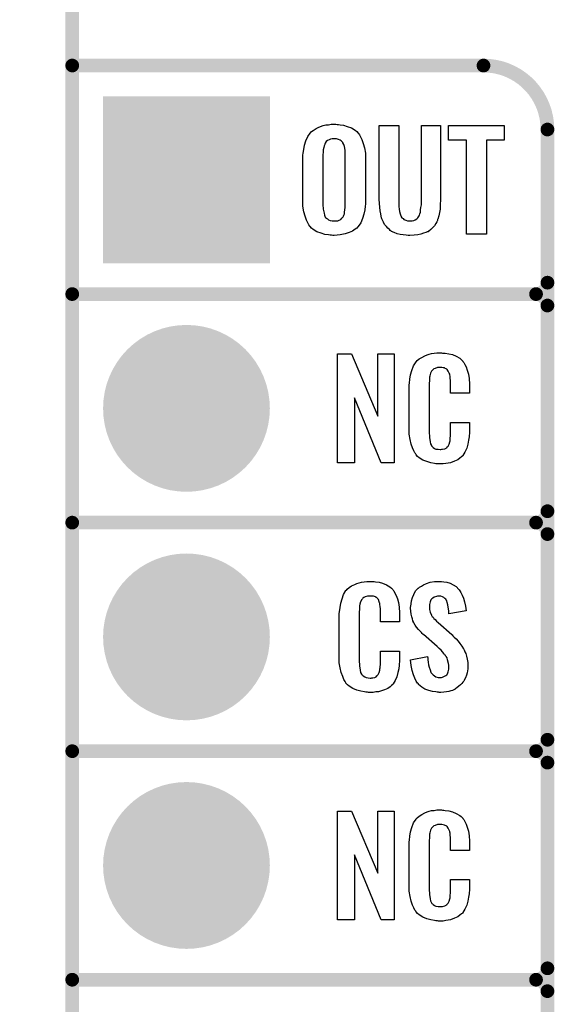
# Model space of a CAD drawing. Extents: x -0.07 to 0.95, y -0.15 to 1.54.
# Tile 2 of 10: x -0.07 to 0.16, y 0.34 to 0.77. Entities that reach past the tile are written whole.
import ezdxf

# ---------------------------------------------------------------- set-up
doc = ezdxf.new("R2010")
doc.units = 0
doc.layers.get('0').update_dxf_attribs({"linetype": 'CONTINUOUS'})
for name, color, linetype in [('gko', 6, 'CONTINUOUS'), ('gto', 2, 'CONTINUOUS'), ('gts', 1, 'CONTINUOUS')]:
    doc.layers.add(name, color=color, linetype=linetype)

# ---------------------------------------------------------------- blocks, each defined once
blk = doc.blocks.new('D34')
at = {"const_width": 0.003}
blk.add_lwpolyline([(-0.0015, 0, 1), (0.0015, 0, 1)], format="xyb", close=True, dxfattribs=at)
blk = doc.blocks.new('D68')
at = {"const_width": 0.073}
blk.add_lwpolyline([(-0.0365, 0), (0.0365, 0)], dxfattribs=at)
blk = doc.blocks.new('D53')
at = {"const_width": 0.0365}
blk.add_lwpolyline([(-0.01825, 0, 1), (0.01825, 0, 1)], format="xyb", close=True, dxfattribs=at)

msp = doc.modelspace()

# ---------------------------------------------------------------- linework, layer by layer
at = {"layer": 'gko', "color": 6, "const_width": 0.006}
msp.add_lwpolyline([(-0.05, -0.15), (-0.05, 1.45)], dxfattribs=at)
at = {"layer": 'gto', "color": 2, "const_width": 0.006}
for points in [[(-0.05, 0.75), (0.13, 0.75)], [(0.158, 0.722), (0.158, 0.722)], [(0.158, 0.722), (0.158, 0.722)], [(0.158, -0.022), (0.158, 0.722)], [(-0.05, 0.65), (0.153, 0.65)], [(-0.05, 0.65), (0.153, 0.65)], [(0.153, 0.65), (0.153, 0.65)], [(0.153, 0.65), (0.153, 0.65)], [(0.158, 0.645), (0.158, 0.645)], [(0.158, 0.645), (0.158, 0.645)], [(0.158, 0.645), (0.158, 0.645)], [(0.158, 0.645), (0.158, 0.645)], [(0.158, 0.555), (0.158, 0.645)], [(-0.05, 0.55), (0.153, 0.55)], [(-0.05, 0.55), (0.153, 0.55)], [(0.153, 0.55), (0.153, 0.55)], [(0.153, 0.55), (0.153, 0.55)], [(0.158, 0.545), (0.158, 0.545)], [(0.158, 0.545), (0.158, 0.545)], [(0.158, 0.545), (0.158, 0.545)], [(0.158, 0.545), (0.158, 0.545)], [(0.158, 0.455), (0.158, 0.545)], [(-0.05, 0.45), (0.153, 0.45)], [(-0.05, 0.45), (0.153, 0.45)], [(0.153, 0.45), (0.153, 0.45)], [(0.153, 0.45), (0.153, 0.45)], [(0.158, 0.445), (0.158, 0.445)], [(0.158, 0.445), (0.158, 0.445)], [(0.158, 0.445), (0.158, 0.445)], [(0.158, 0.445), (0.158, 0.445)], [(0.158, 0.355), (0.158, 0.445)], [(-0.05, 0.35), (0.153, 0.35)], [(-0.05, 0.35), (0.153, 0.35)], [(0.153, 0.35), (0.153, 0.35)], [(0.153, 0.35), (0.153, 0.35)], [(0.158, 0.345), (0.158, 0.345)], [(0.158, 0.345), (0.158, 0.345)], [(0.158, 0.345), (0.158, 0.345)], [(0.158, 0.345), (0.158, 0.345)], [(0.158, 0.255), (0.158, 0.345)]]:
    msp.add_lwpolyline(points, dxfattribs=at)
for points in [[(0.158, 0.722, 0.414214), (0.13, 0.75)], [(0.153, 0.65, 0.414214), (0.158, 0.655)], [(0.158, 0.645, 0.414214), (0.153, 0.65)], [(0.158, 0.645, 0.414214), (0.153, 0.65)], [(0.153, 0.55, 0.414214), (0.158, 0.555)], [(0.158, 0.545, 0.414214), (0.153, 0.55)], [(0.158, 0.545, 0.414214), (0.153, 0.55)], [(0.153, 0.45, 0.414214), (0.158, 0.455)], [(0.158, 0.445, 0.414214), (0.153, 0.45)], [(0.158, 0.445, 0.414214), (0.153, 0.45)], [(0.153, 0.35, 0.414214), (0.158, 0.355)], [(0.158, 0.345, 0.414214), (0.153, 0.35)], [(0.158, 0.345, 0.414214), (0.153, 0.35)]]:
    msp.add_lwpolyline(points, format="xyb", dxfattribs=at)
at = {"layer": 'gto', "color": 2}
for points in [[(0.0659, 0.7242), (0.0665, 0.7242), (0.0672, 0.7241), (0.0688, 0.7239), (0.0704, 0.7234), (0.0722, 0.7227), (0.0738, 0.7217), (0.0745, 0.7211), (0.0752, 0.7204), (0.0753, 0.7203), (0.0757, 0.7197), (0.0762, 0.7188), (0.0768, 0.7176), (0.0774, 0.7159), (0.0779, 0.714), (0.0783, 0.7117), (0.0784, 0.709), (0.0784, 0.6911), (0.0784, 0.691), (0.0784, 0.6908), (0.0784, 0.6904), (0.0783, 0.6899), (0.0783, 0.6893), (0.0782, 0.6885), (0.078, 0.6869), (0.0776, 0.6849), (0.077, 0.6831), (0.0763, 0.6812), (0.0752, 0.6796), (0.075, 0.6794), (0.0745, 0.6789), (0.0738, 0.6784), (0.0727, 0.6776), (0.0712, 0.6769), (0.0694, 0.6763), (0.0672, 0.6759), (0.066, 0.6758), (0.0647, 0.6757), (0.064, 0.6757), (0.0635, 0.6758), (0.0629, 0.6758), (0.0622, 0.6759), (0.0606, 0.6761), (0.0589, 0.6766), (0.0571, 0.6773), (0.0555, 0.6783), (0.0547, 0.6789), (0.0541, 0.6796), (0.054, 0.6797), (0.0536, 0.6803), (0.0531, 0.6812), (0.0525, 0.6824), (0.0519, 0.6841), (0.0514, 0.686), (0.051, 0.6884), (0.0509, 0.6911), (0.0509, 0.709), (0.0509, 0.7091), (0.0509, 0.7093), (0.0509, 0.7097), (0.051, 0.7103), (0.051, 0.7108), (0.0511, 0.7116), (0.0513, 0.7132), (0.0517, 0.7151), (0.0522, 0.717), (0.0531, 0.7189), (0.0541, 0.7204), (0.0543, 0.7206), (0.0547, 0.7211), (0.0555, 0.7216), (0.0567, 0.7224), (0.058, 0.7231), (0.0599, 0.7237), (0.061, 0.724), (0.0621, 0.7241), (0.0634, 0.7243), (0.0654, 0.7243), (0.0659, 0.7242)], [(0.1112, 0.6916), (0.1112, 0.6915), (0.1112, 0.6914), (0.1112, 0.6911), (0.1112, 0.6908), (0.1111, 0.6897), (0.111, 0.6885), (0.111, 0.6871), (0.1108, 0.6857), (0.1104, 0.6842), (0.11, 0.6828), (0.1099, 0.6826), (0.1098, 0.6822), (0.1096, 0.6816), (0.1091, 0.6809), (0.1086, 0.6799), (0.1078, 0.6791), (0.107, 0.6782), (0.106, 0.6774), (0.1059, 0.6773), (0.1054, 0.6772), (0.1048, 0.6769), (0.1038, 0.6766), (0.1026, 0.6762), (0.1012, 0.6759), (0.0997, 0.6758), (0.0978, 0.6757), (0.097, 0.6757), (0.0961, 0.6758), (0.0949, 0.6759), (0.0936, 0.6761), (0.0922, 0.6764), (0.0909, 0.6769), (0.0897, 0.6774), (0.0896, 0.6775), (0.0892, 0.6778), (0.0888, 0.6782), (0.0881, 0.6788), (0.0875, 0.6796), (0.0867, 0.6805), (0.0862, 0.6815), (0.0856, 0.6827), (0.0855, 0.6829), (0.0854, 0.6834), (0.0852, 0.6841), (0.0851, 0.6851), (0.0848, 0.6864), (0.0846, 0.688), (0.0845, 0.6896), (0.0844, 0.6916), (0.0844, 0.7238), (0.0929, 0.7238), (0.0929, 0.6906), (0.0929, 0.6904), (0.0929, 0.6899), (0.093, 0.6892), (0.093, 0.6883), (0.0931, 0.6872), (0.0933, 0.6861), (0.0936, 0.6851), (0.0938, 0.6842), (0.0939, 0.6841), (0.094, 0.6838), (0.0943, 0.6834), (0.0948, 0.6831), (0.0952, 0.6827), (0.096, 0.6823), (0.0968, 0.6821), (0.0978, 0.682), (0.0983, 0.682), (0.0988, 0.6821), (0.0995, 0.6822), (0.1001, 0.6825), (0.1008, 0.6829), (0.1013, 0.6834), (0.1018, 0.6842), (0.1019, 0.6843), (0.102, 0.6846), (0.1022, 0.6851), (0.1024, 0.6858), (0.1025, 0.6868), (0.1026, 0.6879), (0.1028, 0.6891), (0.1028, 0.6906), (0.1028, 0.7238), (0.1112, 0.7238), (0.1112, 0.6916)], [(0.1391, 0.7174), (0.1313, 0.7174), (0.1313, 0.6762), (0.1226, 0.6762), (0.1226, 0.7174), (0.1147, 0.7174), (0.1147, 0.7238), (0.1391, 0.7238), (0.1391, 0.7174)], [(0.0647, 0.7179), (0.0642, 0.7179), (0.0637, 0.7179), (0.0631, 0.7178), (0.0624, 0.7175), (0.0617, 0.7172), (0.0612, 0.7167), (0.0607, 0.7161), (0.0607, 0.716), (0.0605, 0.7157), (0.0605, 0.7154), (0.0603, 0.7148), (0.0601, 0.7141), (0.0599, 0.7131), (0.0598, 0.7121), (0.0597, 0.7109), (0.0597, 0.6891), (0.0597, 0.6889), (0.0597, 0.6885), (0.0598, 0.6879), (0.0598, 0.6871), (0.0602, 0.6854), (0.0604, 0.6845), (0.0607, 0.6837), (0.0608, 0.6836), (0.0609, 0.6834), (0.0612, 0.6832), (0.0617, 0.6829), (0.0621, 0.6825), (0.0629, 0.6822), (0.0637, 0.6821), (0.0647, 0.682), (0.0652, 0.682), (0.0656, 0.6821), (0.0663, 0.6821), (0.0669, 0.6824), (0.0675, 0.6827), (0.068, 0.6832), (0.0685, 0.6837), (0.0686, 0.6838), (0.0687, 0.6841), (0.0689, 0.6845), (0.0691, 0.6851), (0.0692, 0.6858), (0.0693, 0.6868), (0.0695, 0.6879), (0.0695, 0.6891), (0.0695, 0.7109), (0.0695, 0.7111), (0.0695, 0.7115), (0.0694, 0.7121), (0.0694, 0.7129), (0.0691, 0.7146), (0.0689, 0.7154), (0.0685, 0.7162), (0.0685, 0.7163), (0.0683, 0.7165), (0.068, 0.7167), (0.0677, 0.7171), (0.0672, 0.7174), (0.0666, 0.7177), (0.0657, 0.7179), (0.0647, 0.7179)], [(0.0909, 0.5762), (0.0852, 0.5762), (0.0735, 0.6046), (0.0735, 0.5762), (0.0661, 0.5762), (0.0661, 0.6238), (0.0722, 0.6238), (0.0838, 0.5966), (0.0838, 0.6238), (0.0909, 0.6238), (0.0909, 0.5762)], [(0.1121, 0.6242), (0.1127, 0.6242), (0.1133, 0.6241), (0.1149, 0.6239), (0.1165, 0.6235), (0.1181, 0.6228), (0.1196, 0.6219), (0.1203, 0.6214), (0.1209, 0.6207), (0.121, 0.6205), (0.1214, 0.6201), (0.1218, 0.6192), (0.1224, 0.6181), (0.1229, 0.6167), (0.1234, 0.615), (0.1238, 0.613), (0.1239, 0.6106), (0.1239, 0.6066), (0.1155, 0.6066), (0.1155, 0.6107), (0.1155, 0.6108), (0.1155, 0.6111), (0.1155, 0.6116), (0.1155, 0.6121), (0.1154, 0.6134), (0.1154, 0.6141), (0.1153, 0.6146), (0.1153, 0.6147), (0.1152, 0.6149), (0.115, 0.6154), (0.1146, 0.6163), (0.1141, 0.617), (0.1139, 0.6172), (0.1137, 0.6173), (0.1133, 0.6175), (0.1129, 0.6177), (0.1124, 0.6178), (0.1117, 0.6179), (0.1106, 0.6179), (0.1103, 0.6179), (0.1098, 0.6179), (0.1088, 0.6175), (0.1083, 0.6173), (0.1079, 0.6169), (0.1077, 0.6167), (0.1073, 0.6163), (0.1068, 0.6154), (0.1065, 0.6143), (0.1065, 0.6142), (0.1065, 0.6141), (0.1064, 0.6137), (0.1064, 0.6132), (0.1063, 0.6127), (0.1063, 0.6119), (0.1062, 0.6111), (0.1062, 0.6102), (0.1062, 0.5895), (0.1062, 0.5894), (0.1062, 0.5889), (0.1063, 0.5882), (0.1063, 0.5873), (0.1067, 0.5854), (0.1068, 0.5845), (0.1072, 0.5837), (0.1073, 0.5836), (0.1074, 0.5834), (0.1077, 0.5832), (0.108, 0.5829), (0.1086, 0.5825), (0.1092, 0.5822), (0.1101, 0.5821), (0.111, 0.582), (0.1114, 0.582), (0.1117, 0.5821), (0.1121, 0.5821), (0.1131, 0.5823), (0.1136, 0.5826), (0.114, 0.5829), (0.1141, 0.5829), (0.1141, 0.5831), (0.1145, 0.5835), (0.115, 0.5844), (0.1153, 0.5854), (0.1153, 0.5855), (0.1154, 0.5857), (0.1154, 0.586), (0.1154, 0.5865), (0.1154, 0.5871), (0.1155, 0.5878), (0.1155, 0.5886), (0.1155, 0.5895), (0.1155, 0.5938), (0.1239, 0.5938), (0.1239, 0.59), (0.1239, 0.5899), (0.1239, 0.5897), (0.1239, 0.5894), (0.1239, 0.5889), (0.1238, 0.5883), (0.1237, 0.5876), (0.1235, 0.5861), (0.1231, 0.5844), (0.1227, 0.5826), (0.1219, 0.5809), (0.121, 0.5794), (0.1209, 0.5792), (0.1204, 0.5788), (0.1197, 0.5782), (0.1187, 0.5775), (0.1173, 0.5769), (0.1155, 0.5762), (0.1146, 0.576), (0.1135, 0.5759), (0.1123, 0.5757), (0.1103, 0.5757), (0.1098, 0.5758), (0.1092, 0.5758), (0.1085, 0.5759), (0.1069, 0.5762), (0.1052, 0.5767), (0.1034, 0.5774), (0.1018, 0.5784), (0.1011, 0.579), (0.1005, 0.5797), (0.1005, 0.5798), (0.1004, 0.5799), (0.1002, 0.5802), (0.1, 0.5805), (0.0995, 0.5814), (0.099, 0.5827), (0.0983, 0.5844), (0.0979, 0.5864), (0.0975, 0.5887), (0.0974, 0.5914), (0.0974, 0.6083), (0.0974, 0.6084), (0.0974, 0.6087), (0.0974, 0.6091), (0.0975, 0.6096), (0.0975, 0.6103), (0.0976, 0.611), (0.0978, 0.6128), (0.0981, 0.6147), (0.0987, 0.6166), (0.0994, 0.6186), (0.1005, 0.6203), (0.1005, 0.6204), (0.1006, 0.6204), (0.101, 0.6209), (0.1018, 0.6216), (0.103, 0.6223), (0.1043, 0.623), (0.1053, 0.6234), (0.1062, 0.6237), (0.1072, 0.624), (0.1084, 0.6241), (0.1096, 0.6243), (0.1116, 0.6243), (0.1121, 0.6242)], [(0.0815, 0.5242), (0.0821, 0.5242), (0.0827, 0.5241), (0.0843, 0.5239), (0.0858, 0.5235), (0.0875, 0.5228), (0.089, 0.5219), (0.0897, 0.5214), (0.0903, 0.5207), (0.0904, 0.5205), (0.0907, 0.5201), (0.0912, 0.5192), (0.0918, 0.5181), (0.0923, 0.5167), (0.0928, 0.515), (0.0931, 0.513), (0.0932, 0.5106), (0.0932, 0.5066), (0.0849, 0.5066), (0.0849, 0.5107), (0.0849, 0.5108), (0.0849, 0.5111), (0.0849, 0.5116), (0.0849, 0.5121), (0.0848, 0.5134), (0.0847, 0.5141), (0.0846, 0.5146), (0.0846, 0.5147), (0.0845, 0.5149), (0.0844, 0.5154), (0.084, 0.5163), (0.0834, 0.517), (0.0833, 0.5172), (0.0831, 0.5173), (0.0827, 0.5175), (0.0823, 0.5177), (0.0818, 0.5178), (0.0811, 0.5179), (0.08, 0.5179), (0.0796, 0.5179), (0.0792, 0.5179), (0.0782, 0.5175), (0.0777, 0.5173), (0.0772, 0.5169), (0.0771, 0.5167), (0.0767, 0.5163), (0.0762, 0.5154), (0.0759, 0.5143), (0.0759, 0.5142), (0.0759, 0.5141), (0.0758, 0.5137), (0.0758, 0.5132), (0.0757, 0.5127), (0.0757, 0.5119), (0.0756, 0.5111), (0.0756, 0.5102), (0.0756, 0.4895), (0.0756, 0.4894), (0.0756, 0.4889), (0.0757, 0.4882), (0.0757, 0.4873), (0.076, 0.4854), (0.0762, 0.4845), (0.0766, 0.4837), (0.0767, 0.4836), (0.0768, 0.4834), (0.0771, 0.4832), (0.0774, 0.4829), (0.078, 0.4825), (0.0786, 0.4822), (0.0795, 0.4821), (0.0804, 0.482), (0.0808, 0.482), (0.0811, 0.4821), (0.0815, 0.4821), (0.0825, 0.4823), (0.083, 0.4826), (0.0833, 0.4829), (0.0834, 0.4829), (0.0835, 0.4831), (0.0839, 0.4835), (0.0844, 0.4844), (0.0846, 0.4854), (0.0846, 0.4855), (0.0847, 0.4857), (0.0847, 0.486), (0.0848, 0.4865), (0.0848, 0.487), (0.0849, 0.4878), (0.0849, 0.4886), (0.0849, 0.4895), (0.0849, 0.4938), (0.0932, 0.4938), (0.0932, 0.49), (0.0932, 0.4899), (0.0932, 0.4897), (0.0932, 0.4894), (0.0932, 0.4889), (0.0931, 0.4883), (0.0931, 0.4876), (0.0929, 0.4861), (0.0925, 0.4844), (0.092, 0.4826), (0.0913, 0.4809), (0.0904, 0.4794), (0.0903, 0.4792), (0.0898, 0.4788), (0.0891, 0.4782), (0.0881, 0.4775), (0.0867, 0.4769), (0.0849, 0.4762), (0.084, 0.476), (0.0829, 0.4759), (0.0817, 0.4757), (0.0796, 0.4757), (0.0792, 0.4758), (0.0785, 0.4758), (0.0779, 0.4759), (0.0763, 0.4762), (0.0746, 0.4767), (0.0728, 0.4774), (0.0712, 0.4784), (0.0705, 0.479), (0.0698, 0.4797), (0.0698, 0.4798), (0.0697, 0.4799), (0.0696, 0.4802), (0.0694, 0.4805), (0.0689, 0.4814), (0.0684, 0.4827), (0.0677, 0.4844), (0.0672, 0.4864), (0.0669, 0.4887), (0.0668, 0.4914), (0.0668, 0.5083), (0.0668, 0.5084), (0.0668, 0.5087), (0.0668, 0.5091), (0.0669, 0.5096), (0.0669, 0.5103), (0.067, 0.511), (0.0672, 0.5128), (0.0675, 0.5147), (0.0681, 0.5167), (0.0688, 0.5186), (0.0698, 0.5203), (0.0698, 0.5203), (0.07, 0.5204), (0.0704, 0.5209), (0.0712, 0.5216), (0.0723, 0.5223), (0.0737, 0.523), (0.0746, 0.5234), (0.0756, 0.5237), (0.0766, 0.524), (0.0778, 0.5241), (0.079, 0.5243), (0.081, 0.5243), (0.0815, 0.5242)], [(0.1116, 0.5242), (0.1126, 0.5241), (0.114, 0.5239), (0.1154, 0.5235), (0.1168, 0.5228), (0.1181, 0.522), (0.1192, 0.5208), (0.1193, 0.5206), (0.1197, 0.5202), (0.1201, 0.5194), (0.1206, 0.5183), (0.1212, 0.5169), (0.1217, 0.5154), (0.1221, 0.5135), (0.1224, 0.5114), (0.1149, 0.5101), (0.1149, 0.5103), (0.1149, 0.5107), (0.1148, 0.5114), (0.1147, 0.5122), (0.1144, 0.5141), (0.1141, 0.515), (0.1139, 0.5158), (0.1139, 0.5159), (0.1137, 0.5161), (0.1135, 0.5165), (0.1131, 0.5168), (0.1127, 0.5172), (0.1121, 0.5176), (0.1114, 0.5178), (0.1105, 0.5179), (0.1103, 0.5179), (0.1099, 0.5178), (0.1094, 0.5177), (0.1084, 0.5174), (0.1079, 0.517), (0.1074, 0.5167), (0.1074, 0.5166), (0.1072, 0.5165), (0.107, 0.5162), (0.1068, 0.5158), (0.1067, 0.5154), (0.1065, 0.5148), (0.1064, 0.5142), (0.1063, 0.5134), (0.1063, 0.5133), (0.1063, 0.513), (0.1064, 0.5126), (0.1064, 0.512), (0.1067, 0.5108), (0.1072, 0.5095), (0.1073, 0.5094), (0.1074, 0.5092), (0.1076, 0.509), (0.108, 0.5086), (0.1083, 0.508), (0.1089, 0.5076), (0.1094, 0.5069), (0.1102, 0.5063), (0.1161, 0.501), (0.1163, 0.5009), (0.1166, 0.5005), (0.1172, 0.4999), (0.118, 0.4992), (0.1189, 0.4982), (0.1197, 0.4971), (0.1205, 0.496), (0.1213, 0.4948), (0.1214, 0.4946), (0.1215, 0.4943), (0.1219, 0.4935), (0.1223, 0.4927), (0.1226, 0.4916), (0.1229, 0.4903), (0.1231, 0.4888), (0.1232, 0.4872), (0.1232, 0.487), (0.1232, 0.4867), (0.1231, 0.486), (0.123, 0.4852), (0.1228, 0.4843), (0.1226, 0.4833), (0.1222, 0.4821), (0.1216, 0.4811), (0.1215, 0.481), (0.1214, 0.4807), (0.121, 0.4802), (0.1205, 0.4796), (0.12, 0.479), (0.1192, 0.4784), (0.1184, 0.4777), (0.1175, 0.4771), (0.1174, 0.477), (0.117, 0.4769), (0.1165, 0.4766), (0.1157, 0.4764), (0.1148, 0.4761), (0.1138, 0.4759), (0.1126, 0.4758), (0.1113, 0.4757), (0.1106, 0.4757), (0.1103, 0.4758), (0.1097, 0.4758), (0.1091, 0.4759), (0.1077, 0.4761), (0.1061, 0.4765), (0.1044, 0.4772), (0.103, 0.478), (0.1016, 0.4792), (0.1015, 0.4794), (0.1011, 0.4798), (0.1006, 0.4807), (0.1, 0.4819), (0.0993, 0.4834), (0.0988, 0.4853), (0.0983, 0.4875), (0.0981, 0.49), (0.1055, 0.4915), (0.1055, 0.4914), (0.1055, 0.4913), (0.1056, 0.4908), (0.1056, 0.4899), (0.1058, 0.4889), (0.106, 0.4878), (0.1062, 0.4867), (0.1066, 0.4856), (0.1069, 0.4846), (0.107, 0.4845), (0.1072, 0.4842), (0.1075, 0.4838), (0.108, 0.4834), (0.1085, 0.483), (0.1092, 0.4826), (0.1101, 0.4823), (0.111, 0.4822), (0.1113, 0.4822), (0.1116, 0.4823), (0.1121, 0.4824), (0.113, 0.4828), (0.1135, 0.4831), (0.1139, 0.4834), (0.114, 0.4835), (0.1141, 0.4836), (0.1142, 0.4839), (0.1144, 0.4843), (0.1146, 0.4847), (0.1147, 0.4853), (0.1149, 0.4859), (0.1149, 0.4867), (0.1149, 0.4868), (0.1149, 0.4871), (0.1148, 0.4877), (0.1147, 0.4883), (0.1143, 0.4899), (0.1141, 0.4908), (0.1136, 0.4915), (0.1135, 0.4916), (0.1134, 0.4919), (0.113, 0.4922), (0.1127, 0.4928), (0.1121, 0.4934), (0.1115, 0.4942), (0.1106, 0.495), (0.1097, 0.4958), (0.1037, 0.501), (0.1036, 0.5011), (0.1032, 0.5015), (0.1028, 0.5019), (0.1021, 0.5026), (0.1015, 0.5033), (0.1007, 0.5043), (0.1001, 0.5052), (0.0995, 0.5061), (0.0994, 0.5062), (0.0993, 0.5066), (0.0991, 0.5071), (0.0989, 0.5079), (0.0986, 0.5088), (0.0983, 0.5099), (0.0982, 0.5112), (0.0981, 0.5126), (0.0981, 0.5127), (0.0981, 0.5129), (0.0981, 0.5131), (0.0982, 0.5135), (0.0983, 0.5145), (0.0985, 0.5158), (0.099, 0.5172), (0.0995, 0.5186), (0.1003, 0.5201), (0.1014, 0.5213), (0.1016, 0.5214), (0.102, 0.5217), (0.1028, 0.5222), (0.1038, 0.5228), (0.1051, 0.5234), (0.1067, 0.5239), (0.1085, 0.5242), (0.1105, 0.5243), (0.1111, 0.5243), (0.1116, 0.5242)], [(0.0909, 0.3762), (0.0852, 0.3762), (0.0735, 0.4046), (0.0735, 0.3762), (0.0661, 0.3762), (0.0661, 0.4238), (0.0722, 0.4238), (0.0838, 0.3966), (0.0838, 0.4238), (0.0909, 0.4238), (0.0909, 0.3762)], [(0.1121, 0.4242), (0.1127, 0.4242), (0.1133, 0.4241), (0.1149, 0.4239), (0.1165, 0.4235), (0.1181, 0.4228), (0.1196, 0.4219), (0.1203, 0.4214), (0.1209, 0.4207), (0.121, 0.4205), (0.1214, 0.4201), (0.1218, 0.4192), (0.1224, 0.4181), (0.1229, 0.4167), (0.1234, 0.415), (0.1238, 0.413), (0.1239, 0.4106), (0.1239, 0.4066), (0.1155, 0.4066), (0.1155, 0.4107), (0.1155, 0.4108), (0.1155, 0.4111), (0.1155, 0.4116), (0.1155, 0.4121), (0.1154, 0.4134), (0.1154, 0.4141), (0.1153, 0.4146), (0.1153, 0.4147), (0.1152, 0.4149), (0.115, 0.4154), (0.1146, 0.4163), (0.1141, 0.417), (0.1139, 0.4172), (0.1137, 0.4173), (0.1133, 0.4175), (0.1129, 0.4177), (0.1124, 0.4178), (0.1117, 0.4179), (0.1106, 0.4179), (0.1103, 0.4179), (0.1098, 0.4179), (0.1088, 0.4175), (0.1083, 0.4173), (0.1079, 0.4169), (0.1077, 0.4167), (0.1073, 0.4163), (0.1068, 0.4154), (0.1065, 0.4143), (0.1065, 0.4142), (0.1065, 0.4141), (0.1064, 0.4137), (0.1064, 0.4132), (0.1063, 0.4127), (0.1063, 0.4119), (0.1062, 0.4111), (0.1062, 0.4102), (0.1062, 0.3895), (0.1062, 0.3894), (0.1062, 0.3889), (0.1063, 0.3882), (0.1063, 0.3873), (0.1067, 0.3854), (0.1068, 0.3845), (0.1072, 0.3837), (0.1073, 0.3836), (0.1074, 0.3834), (0.1077, 0.3832), (0.108, 0.3829), (0.1086, 0.3825), (0.1092, 0.3822), (0.1101, 0.3821), (0.111, 0.382), (0.1114, 0.382), (0.1117, 0.3821), (0.1121, 0.3821), (0.1131, 0.3823), (0.1136, 0.3826), (0.114, 0.3829), (0.1141, 0.3829), (0.1141, 0.3831), (0.1145, 0.3835), (0.115, 0.3844), (0.1153, 0.3854), (0.1153, 0.3855), (0.1154, 0.3857), (0.1154, 0.386), (0.1154, 0.3865), (0.1154, 0.3871), (0.1155, 0.3878), (0.1155, 0.3886), (0.1155, 0.3895), (0.1155, 0.3938), (0.1239, 0.3938), (0.1239, 0.39), (0.1239, 0.3899), (0.1239, 0.3897), (0.1239, 0.3894), (0.1239, 0.3889), (0.1238, 0.3883), (0.1237, 0.3876), (0.1235, 0.3861), (0.1231, 0.3844), (0.1227, 0.3826), (0.1219, 0.3809), (0.121, 0.3794), (0.1209, 0.3792), (0.1204, 0.3788), (0.1197, 0.3782), (0.1187, 0.3775), (0.1173, 0.3769), (0.1155, 0.3762), (0.1146, 0.376), (0.1135, 0.3759), (0.1123, 0.3757), (0.1103, 0.3757), (0.1098, 0.3758), (0.1092, 0.3758), (0.1085, 0.3759), (0.1069, 0.3762), (0.1052, 0.3767), (0.1034, 0.3774), (0.1018, 0.3784), (0.1011, 0.379), (0.1005, 0.3797), (0.1005, 0.3798), (0.1004, 0.3799), (0.1002, 0.3802), (0.1, 0.3805), (0.0995, 0.3814), (0.099, 0.3827), (0.0983, 0.3844), (0.0979, 0.3864), (0.0975, 0.3887), (0.0974, 0.3914), (0.0974, 0.4083), (0.0974, 0.4084), (0.0974, 0.4087), (0.0974, 0.4091), (0.0975, 0.4096), (0.0975, 0.4103), (0.0976, 0.411), (0.0978, 0.4128), (0.0981, 0.4147), (0.0987, 0.4166), (0.0994, 0.4186), (0.1005, 0.4203), (0.1005, 0.4203), (0.1006, 0.4204), (0.101, 0.4209), (0.1018, 0.4216), (0.103, 0.4223), (0.1043, 0.423), (0.1053, 0.4234), (0.1062, 0.4237), (0.1072, 0.424), (0.1084, 0.4241), (0.1096, 0.4243), (0.1116, 0.4243), (0.1121, 0.4242)]]:
    msp.add_lwpolyline(points, dxfattribs=at)

# ---------------------------------------------------------------- block references
at = {"layer": 'gto'}
for p in [(-0.05, 0.75), (0.13, 0.75), (0.13, 0.75), (0.158, 0.722), (0.158, 0.722), (0.158, 0.722), (0.158, 0.722), (0.158, 0.655), (-0.05, 0.65), (-0.05, 0.65), (0.153, 0.65), (0.153, 0.65), (0.153, 0.65), (0.153, 0.65), (0.153, 0.65), (0.153, 0.65), (0.153, 0.65), (0.158, 0.645), (0.158, 0.645), (0.158, 0.645), (0.158, 0.645), (0.158, 0.645), (0.158, 0.645), (0.158, 0.645), (0.158, 0.555), (0.158, 0.555), (-0.05, 0.55), (-0.05, 0.55), (0.153, 0.55), (0.153, 0.55), (0.153, 0.55), (0.153, 0.55), (0.153, 0.55), (0.153, 0.55), (0.153, 0.55), (0.158, 0.545), (0.158, 0.545), (0.158, 0.545), (0.158, 0.545), (0.158, 0.545), (0.158, 0.545), (0.158, 0.545), (0.158, 0.455), (0.158, 0.455), (-0.05, 0.45), (-0.05, 0.45), (0.153, 0.45), (0.153, 0.45), (0.153, 0.45), (0.153, 0.45), (0.153, 0.45), (0.153, 0.45), (0.153, 0.45), (0.158, 0.445), (0.158, 0.445), (0.158, 0.445), (0.158, 0.445), (0.158, 0.445), (0.158, 0.445), (0.158, 0.445), (0.158, 0.355), (0.158, 0.355), (-0.05, 0.35), (-0.05, 0.35), (0.153, 0.35), (0.153, 0.35), (0.153, 0.35), (0.153, 0.35), (0.153, 0.35), (0.153, 0.35), (0.153, 0.35), (0.158, 0.345), (0.158, 0.345), (0.158, 0.345), (0.158, 0.345), (0.158, 0.345), (0.158, 0.345), (0.158, 0.345)]:
    msp.add_blockref('D34', p, dxfattribs=at)
at = {"layer": 'gts'}
for name, p in [('D68', (0, 0.7)), ('D53', (0, 0.6)), ('D53', (0, 0.5)), ('D53', (0, 0.4))]:
    msp.add_blockref(name, p, dxfattribs=at)

doc.saveas('drawing.dxf')
